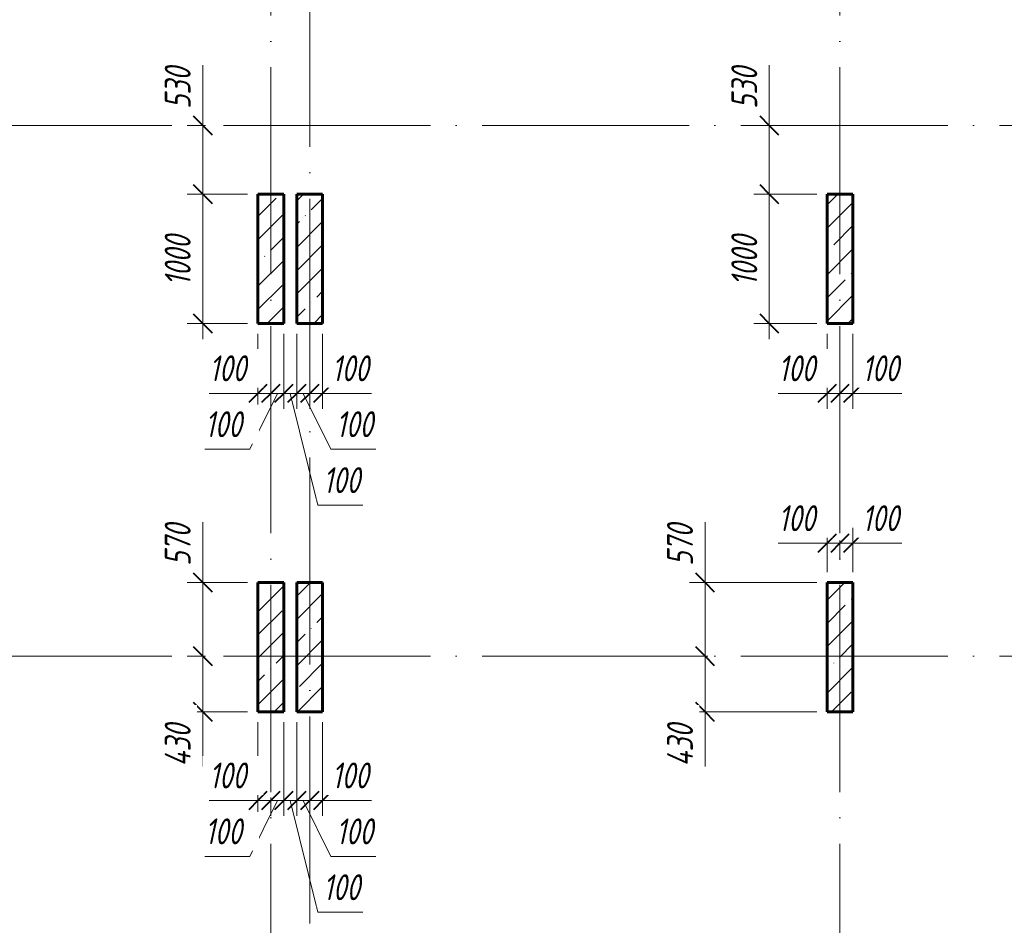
# Model space of a CAD drawing. Header units: millimetres. Extents: x 6092 to 73550, y -4371 to 20491.
# Tile 11 of 24: x 39157 to 46770, y 1221 to 8218. Entities that reach past the tile are written whole.
import ezdxf

# ---------------------------------------------------------------- set-up
doc = ezdxf.new("R2010")
doc.units = ezdxf.units.MM
doc.linetypes.add('ADSK_Линия сетки', pattern=[2000, 1600, -200, 0, -200])
for name, color, linetype, lineweight in [('A-____-____-DIMS', 211, 'Continuous', 9), ('A-____-____-DIMS-80', 211, 'Continuous', 9), ('S-COLS-____-MCUT', 52, 'Continuous', 40), ('S-COLS-____-OTLN', 52, 'Continuous', 18), ('S-GRID-____-OTLN', 1, 'Continuous', 9)]:
    doc.layers.add(name, color=color, linetype=linetype, lineweight=lineweight)
doc.styles.add('GOST Common_I_1', font='GOST_Common Italic.ttf', dxfattribs={"width": 0.8, "height": 200})
doc.dimstyles.new('ADSK_Округление_5мм__Узкий_', dxfattribs={"dimscale": 304.8, "dimtxt": 0.659918, "dimasz": 0.472441, "dimexe": 0.393701, "dimexo": 0.000861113, "dimgap": 0.104987, "dimtad": 1, "dimdec": 0, "dimlfac": 304.8, "dimrnd": 5, "dimdsep": 46, "dimtxsty": 'GOST Common_I_1', "dimblk1": 'OBLIQUE', "dimblk2": 'OBLIQUE', "dimsah": 1, "dimcen": 0.09, "dimdle": 0.393701, "dimazin": 0, "dimtfac": 1, "dimtdec": 4, "dimtix": 1, "dimtmove": 1, "dimatfit": 3, "dimfxl": 1, "dimtvp": 1, "dimtfill": 1, "dimtolj": 1, "dimtzin": 0, "dimlwd": 20, "dimlwe": 20, "dimarcsym": 2})
doc.dimstyles.new('ADSK_Округление_5мм__Узкий__1', dxfattribs={"dimscale": 304.8, "dimtxt": 0.659918, "dimasz": 0.472441, "dimexe": 0.393701, "dimexo": 0.000861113, "dimgap": 0.104987, "dimtad": 1, "dimdec": 0, "dimlfac": 304.8, "dimrnd": 5, "dimdsep": 46, "dimtxsty": 'GOST Common_I_1', "dimblk1": 'OBLIQUE', "dimblk2": 'OBLIQUE', "dimsah": 1, "dimcen": 0.09, "dimdle": 0.393701, "dimazin": 0, "dimtfac": 1, "dimtdec": 4, "dimtix": 1, "dimtmove": 0, "dimatfit": 3, "dimfxl": 1, "dimtvp": 1, "dimtfill": 1, "dimtolj": 1, "dimtzin": 0, "dimlwd": 20, "dimlwe": 20, "dimarcsym": 2})
pattern_1 = [(45, (16130.72, 8588.57), (-179.6051, 179.6051), []), (45, (16310.33, 8588.57), (-179.6051, 179.6051), [317.5, -63.5, 2.682, -60.818])]

# ---------------------------------------------------------------- blocks, each defined once
blk = doc.blocks.new('DIMBLOCK127-КЖ1_ПЭ_ВЭ3_Опалубка_Пилоны')
at = {"layer": 'A-____-____-DIMS-80', "lineweight": 20}
for p, q in [((44456.3, 4335.8), (44456.3, 3958.2)), ((44456.3, 3990), (44456.3, 3300)), ((44456.3, 3958.2), (44456.3, 3585)), ((44456.3, 3870), (44336.3, 3870)), ((44456.3, 3870), (45320, 3870)), ((44456.3, 3300), (44336.3, 3300)), ((44456.3, 3300), (44478.1, 3300))]:
    blk.add_line(p, q, dxfattribs=at)
at = {"layer": 'A-____-____-DIMS-80', "lineweight": 40}
for p, q in [((44456.3, 3870), (44384.3, 3942)), ((44456.3, 3870), (44528.3, 3798)), ((44456.3, 3300), (44384.3, 3372)), ((44456.3, 3300), (44528.3, 3228))]:
    blk.add_line(p, q, dxfattribs=at)
at = {"layer": 'A-____-____-DIMS-80', "color": 0, "lineweight": 20, "insert": (44162.9, 3998.2), "char_height": 200, "width": 405.013, "attachment_point": 1, "rotation": 90, "line_spacing_factor": 1.022761, "style": 'GOST Common_I_1', "bg_fill": 3, "box_fill_scale": 1.25, "bg_fill_color": 256, "bg_fill_true_color": 13158600, "bg_fill_transparency": 0}
blk.add_mtext('570', dxfattribs=at)
blk = doc.blocks.new('_Oblique')
at = {"color": 0, "linetype": 'ByBlock', "lineweight": -2}
blk.add_line((-0.5, -0.5), (0.5, 0.5), dxfattribs=at)
blk = doc.blocks.new('DIMBLOCK128-КЖ1_ПЭ_ВЭ3_Опалубка_Пилоны')
at = {"layer": 'A-____-____-DIMS-80', "lineweight": 40}
for p, q in [((44456.3, 3300), (44384.3, 3372)), ((44456.3, 3300), (44528.3, 3228)), ((44456.3, 2870), (44384.3, 2942)), ((44456.3, 2870), (44528.3, 2798))]:
    blk.add_line(p, q, dxfattribs=at)
at = {"layer": 'A-____-____-DIMS-80', "lineweight": 20}
for p, q in [((44456.3, 3300), (44336.3, 3300)), ((44456.3, 3300), (44456.3, 2750)), ((44456.3, 3300), (44478.1, 3300)), ((44456.3, 2842.8), (44456.3, 3085)), ((44456.3, 2870), (44336.3, 2870)), ((44456.3, 2870), (45320, 2870)), ((44456.3, 2448.2), (44456.3, 2842.8))]:
    blk.add_line(p, q, dxfattribs=at)
at = {"layer": 'A-____-____-DIMS-80', "color": 0, "lineweight": 20, "insert": (44162.9, 2448.2), "char_height": 200, "width": 425.469, "attachment_point": 1, "rotation": 90, "line_spacing_factor": 1.022761, "style": 'GOST Common_I_1', "bg_fill": 3, "box_fill_scale": 1.25, "bg_fill_color": 256, "bg_fill_true_color": 13158600, "bg_fill_transparency": 0}
blk.add_mtext('430', dxfattribs=at)
blk = doc.blocks.new('DIMBLOCK129-КЖ1_ПЭ_ВЭ3_Опалубка_Пилоны')
at = {"layer": 'A-____-____-DIMS-80', "lineweight": 20}
for p, q in [((45400, 4172.6), (45400, 4292.6)), ((45500, 4172.6), (45500, 4194.4)), ((45022.7, 4172.6), (45369.6, 4172.6)), ((45280, 4172.6), (45500, 4172.6)), ((45369.6, 4172.6), (45450, 4172.6)), ((45400, 4172.6), (45400, 3950)), ((45500, 4172.6), (45500, 4052.6))]:
    blk.add_line(p, q, dxfattribs=at)
at = {"layer": 'A-____-____-DIMS-80', "lineweight": 40}
for p, q in [((45400, 4172.6), (45472, 4244.6)), ((45500, 4172.6), (45572, 4244.6)), ((45400, 4172.6), (45328, 4100.6)), ((45500, 4172.6), (45428, 4100.6))]:
    blk.add_line(p, q, dxfattribs=at)
at = {"layer": 'A-____-____-DIMS-80', "color": 0, "lineweight": 20, "insert": (45022.7, 4466), "char_height": 200, "width": 368.194, "attachment_point": 1, "line_spacing_factor": 1.022761, "style": 'GOST Common_I_1', "bg_fill": 3, "box_fill_scale": 1.25, "bg_fill_color": 256, "bg_fill_true_color": 13158600, "bg_fill_transparency": 0}
blk.add_mtext('100', dxfattribs=at)
blk = doc.blocks.new('DIMBLOCK130-КЖ1_ПЭ_ВЭ3_Опалубка_Пилоны')
at = {"layer": 'A-____-____-DIMS-80', "lineweight": 20}
for p, q in [((45600, 4172.6), (45600, 4292.6)), ((45500, 4172.6), (45500, 4194.4)), ((45500, 4172.6), (45720, 4172.6)), ((45500, 4172.6), (45500, 4052.6)), ((45630.4, 4172.6), (45550, 4172.6)), ((45600, 4172.6), (45600, 3950)), ((45977.3, 4172.6), (45630.4, 4172.6))]:
    blk.add_line(p, q, dxfattribs=at)
at = {"layer": 'A-____-____-DIMS-80', "lineweight": 40}
for p, q in [((45500, 4172.6), (45572, 4244.6)), ((45600, 4172.6), (45672, 4244.6)), ((45500, 4172.6), (45428, 4100.6)), ((45600, 4172.6), (45528, 4100.6))]:
    blk.add_line(p, q, dxfattribs=at)
at = {"layer": 'A-____-____-DIMS-80', "color": 0, "lineweight": 20, "insert": (45670.4, 4466), "char_height": 200, "width": 368.194, "attachment_point": 1, "line_spacing_factor": 1.022761, "style": 'GOST Common_I_1', "bg_fill": 3, "box_fill_scale": 1.25, "bg_fill_color": 256, "bg_fill_true_color": 13158600, "bg_fill_transparency": 0}
blk.add_mtext('100', dxfattribs=at)
blk = doc.blocks.new('DIMBLOCK131-КЖ1_ПЭ_ВЭ3_Опалубка_Пилоны')
at = {"layer": 'A-____-____-DIMS-80', "lineweight": 20}
for p, q in [((44953.5, 7865.8), (44953.5, 7488.2)), ((44953.5, 7520), (44953.5, 6870)), ((44953.5, 7488.2), (44953.5, 7135)), ((44953.5, 7400), (44833.5, 7400)), ((44953.5, 7400), (44975.3, 7400)), ((44953.5, 6870), (44833.5, 6870)), ((44953.5, 6870), (45320, 6870))]:
    blk.add_line(p, q, dxfattribs=at)
at = {"layer": 'A-____-____-DIMS-80', "lineweight": 40}
for p, q in [((44953.5, 7400), (44881.5, 7472)), ((44953.5, 7400), (45025.5, 7328)), ((44953.5, 6870), (44881.5, 6942)), ((44953.5, 6870), (45025.5, 6798))]:
    blk.add_line(p, q, dxfattribs=at)
at = {"layer": 'A-____-____-DIMS-80', "color": 0, "lineweight": 20, "insert": (44660.1, 7528.2), "char_height": 200, "width": 405.013, "attachment_point": 1, "rotation": 90, "line_spacing_factor": 1.022761, "style": 'GOST Common_I_1', "bg_fill": 3, "box_fill_scale": 1.25, "bg_fill_color": 256, "bg_fill_true_color": 13158600, "bg_fill_transparency": 0}
blk.add_mtext('530', dxfattribs=at)
blk = doc.blocks.new('DIMBLOCK132-КЖ1_ПЭ_ВЭ3_Опалубка_Пилоны')
at = {"layer": 'A-____-____-DIMS-80', "lineweight": 40}
for p, q in [((44953.5, 6870), (44881.5, 6942)), ((44953.5, 6870), (45025.5, 6798)), ((44953.5, 5870), (44881.5, 5942)), ((44953.5, 5870), (45025.5, 5798))]:
    blk.add_line(p, q, dxfattribs=at)
at = {"layer": 'A-____-____-DIMS-80', "lineweight": 20}
for p, q in [((44953.5, 6870), (44833.5, 6870)), ((44953.5, 6870), (44953.5, 5750)), ((44953.5, 6870), (45320, 6870)), ((44953.5, 5870), (44833.5, 5870)), ((44953.5, 5870), (45320, 5870))]:
    blk.add_line(p, q, dxfattribs=at)
at = {"layer": 'A-____-____-DIMS-80', "color": 0, "lineweight": 20, "insert": (44660.1, 6160.3), "char_height": 200, "width": 503.198, "attachment_point": 1, "rotation": 90, "line_spacing_factor": 1.022761, "style": 'GOST Common_I_1', "bg_fill": 3, "box_fill_scale": 1.25, "bg_fill_color": 256, "bg_fill_true_color": 13158600, "bg_fill_transparency": 0}
blk.add_mtext('1000', dxfattribs=at)
blk = doc.blocks.new('DIMBLOCK133-КЖ1_ПЭ_ВЭ3_Опалубка_Пилоны')
at = {"layer": 'A-____-____-DIMS-80', "lineweight": 20}
for p, q in [((45400, 5330.8), (45400, 5790)), ((45022.7, 5330.8), (45369.6, 5330.8)), ((45280, 5330.8), (45500, 5330.8)), ((45369.6, 5330.8), (45450, 5330.8)), ((45400, 5330.8), (45400, 5210.8)), ((45500, 5330.8), (45500, 5352.6)), ((45500, 5330.8), (45500, 5210.8))]:
    blk.add_line(p, q, dxfattribs=at)
at = {"layer": 'A-____-____-DIMS-80', "lineweight": 40}
for p, q in [((45400, 5330.8), (45328, 5258.8)), ((45400, 5330.8), (45472, 5402.8)), ((45500, 5330.8), (45428, 5258.8)), ((45500, 5330.8), (45572, 5402.8))]:
    blk.add_line(p, q, dxfattribs=at)
at = {"layer": 'A-____-____-DIMS-80', "color": 0, "lineweight": 20, "insert": (45022.7, 5624.2), "char_height": 200, "width": 368.194, "attachment_point": 1, "line_spacing_factor": 1.022761, "style": 'GOST Common_I_1', "bg_fill": 3, "box_fill_scale": 1.25, "bg_fill_color": 256, "bg_fill_true_color": 13158600, "bg_fill_transparency": 0}
blk.add_mtext('100', dxfattribs=at)
blk = doc.blocks.new('DIMBLOCK134-КЖ1_ПЭ_ВЭ3_Опалубка_Пилоны')
at = {"layer": 'A-____-____-DIMS-80', "lineweight": 20}
for p, q in [((45600, 5330.8), (45600, 5790)), ((45500, 5330.8), (45500, 5352.6)), ((45500, 5330.8), (45720, 5330.8)), ((45500, 5330.8), (45500, 5210.8)), ((45630.4, 5330.8), (45550, 5330.8)), ((45600, 5330.8), (45600, 5210.8)), ((45977.3, 5330.8), (45630.4, 5330.8))]:
    blk.add_line(p, q, dxfattribs=at)
at = {"layer": 'A-____-____-DIMS-80', "lineweight": 40}
for p, q in [((45500, 5330.8), (45428, 5258.8)), ((45500, 5330.8), (45572, 5402.8)), ((45600, 5330.8), (45528, 5258.8)), ((45600, 5330.8), (45672, 5402.8))]:
    blk.add_line(p, q, dxfattribs=at)
at = {"layer": 'A-____-____-DIMS-80', "color": 0, "lineweight": 20, "insert": (45670.4, 5624.2), "char_height": 200, "width": 368.194, "attachment_point": 1, "line_spacing_factor": 1.022761, "style": 'GOST Common_I_1', "bg_fill": 3, "box_fill_scale": 1.25, "bg_fill_color": 256, "bg_fill_true_color": 13158600, "bg_fill_transparency": 0}
blk.add_mtext('100', dxfattribs=at)
blk = doc.blocks.new('DIMBLOCK135-КЖ1_ПЭ_ВЭ3_Опалубка_Пилоны')
at = {"layer": 'A-____-____-DIMS-80', "lineweight": 20}
for p, q in [((40572.4, 4335.8), (40572.4, 3958.2)), ((40572.4, 3990), (40572.4, 3300)), ((40572.4, 3958.2), (40572.4, 3585)), ((40572.4, 3870), (40452.4, 3870)), ((40572.4, 3870), (40920, 3870)), ((40572.4, 3300), (40452.4, 3300)), ((40572.4, 3300), (40594.2, 3300))]:
    blk.add_line(p, q, dxfattribs=at)
at = {"layer": 'A-____-____-DIMS-80', "lineweight": 40}
for p, q in [((40572.4, 3870), (40500.4, 3942)), ((40572.4, 3870), (40644.4, 3798)), ((40572.4, 3300), (40500.4, 3372)), ((40572.4, 3300), (40644.4, 3228))]:
    blk.add_line(p, q, dxfattribs=at)
at = {"layer": 'A-____-____-DIMS-80', "color": 0, "lineweight": 20, "insert": (40279, 3998.2), "char_height": 200, "width": 405.013, "attachment_point": 1, "rotation": 90, "line_spacing_factor": 1.022761, "style": 'GOST Common_I_1', "bg_fill": 3, "box_fill_scale": 1.25, "bg_fill_color": 256, "bg_fill_true_color": 13158600, "bg_fill_transparency": 0}
blk.add_mtext('570', dxfattribs=at)
blk = doc.blocks.new('DIMBLOCK136-КЖ1_ПЭ_ВЭ3_Опалубка_Пилоны')
at = {"layer": 'A-____-____-DIMS-80', "lineweight": 40}
for p, q in [((40572.4, 3300), (40500.4, 3372)), ((40572.4, 3300), (40644.4, 3228)), ((40572.4, 2870), (40500.4, 2942)), ((40572.4, 2870), (40644.4, 2798))]:
    blk.add_line(p, q, dxfattribs=at)
at = {"layer": 'A-____-____-DIMS-80', "lineweight": 20}
for p, q in [((40572.4, 3300), (40452.4, 3300)), ((40572.4, 3300), (40572.4, 2750)), ((40572.4, 3300), (40594.2, 3300)), ((40572.4, 2842.8), (40572.4, 3085)), ((40572.4, 2870), (40452.4, 2870)), ((40572.4, 2870), (40920, 2870)), ((40572.4, 2448.2), (40572.4, 2842.8))]:
    blk.add_line(p, q, dxfattribs=at)
at = {"layer": 'A-____-____-DIMS-80', "color": 0, "lineweight": 20, "insert": (40279, 2448.2), "char_height": 200, "width": 425.469, "attachment_point": 1, "rotation": 90, "line_spacing_factor": 1.022761, "style": 'GOST Common_I_1', "bg_fill": 3, "box_fill_scale": 1.25, "bg_fill_color": 256, "bg_fill_true_color": 13158600, "bg_fill_transparency": 0}
blk.add_mtext('430', dxfattribs=at)
blk = doc.blocks.new('DIMBLOCK137-КЖ1_ПЭ_ВЭ3_Опалубка_Пилоны')
at = {"layer": 'A-____-____-DIMS-80', "lineweight": 20}
for p, q in [((41000, 2185), (41000, 2790)), ((40622.7, 2185), (40969.6, 2185)), ((40880, 2185), (41100, 2185)), ((40969.6, 2185), (41050, 2185)), ((41000, 2185), (41000, 2065)), ((41100, 2185), (41100, 2206.8)), ((41100, 2185), (41100, 2065))]:
    blk.add_line(p, q, dxfattribs=at)
at = {"layer": 'A-____-____-DIMS-80', "lineweight": 40}
for p, q in [((41000, 2185), (41072, 2257)), ((41100, 2185), (41172, 2257)), ((41000, 2185), (40928, 2113)), ((41100, 2185), (41028, 2113))]:
    blk.add_line(p, q, dxfattribs=at)
at = {"layer": 'A-____-____-DIMS-80', "color": 0, "lineweight": 20, "insert": (40622.7, 2478.4), "char_height": 200, "width": 368.194, "attachment_point": 1, "line_spacing_factor": 1.022761, "style": 'GOST Common_I_1', "bg_fill": 3, "box_fill_scale": 1.25, "bg_fill_color": 256, "bg_fill_true_color": 13158600, "bg_fill_transparency": 0}
blk.add_mtext('100', dxfattribs=at)
blk = doc.blocks.new('DIMBLOCK138-КЖ1_ПЭ_ВЭ3_Опалубка_Пилоны')
at = {"layer": 'A-____-____-DIMS-80', "lineweight": 20}
for p, q in [((41200, 2185), (41200, 2790)), ((40936.4, 1753), (41150, 2185)), ((41100, 2185), (41100, 2206.8)), ((41100, 2185), (41200, 2185)), ((41100, 2185), (41100, 2065)), ((41200, 2185), (41200, 2065)), ((40589.6, 1753), (40936.4, 1753))]:
    blk.add_line(p, q, dxfattribs=at)
at = {"layer": 'A-____-____-DIMS-80', "lineweight": 40}
for p, q in [((41100, 2185), (41172, 2257)), ((41200, 2185), (41272, 2257)), ((41100, 2185), (41028, 2113)), ((41200, 2185), (41128, 2113))]:
    blk.add_line(p, q, dxfattribs=at)
at = {"layer": 'A-____-____-DIMS-80', "color": 0, "lineweight": 20, "insert": (40589.6, 2046.4), "char_height": 200, "width": 368.194, "attachment_point": 1, "line_spacing_factor": 1.022761, "style": 'GOST Common_I_1', "bg_fill": 3, "box_fill_scale": 1.25, "bg_fill_color": 256, "bg_fill_true_color": 13158600, "bg_fill_transparency": 0}
blk.add_mtext('100', dxfattribs=at)
blk = doc.blocks.new('DIMBLOCK139-КЖ1_ПЭ_ВЭ3_Опалубка_Пилоны')
at = {"layer": 'A-____-____-DIMS-80', "lineweight": 20}
for p, q in [((41200, 2185), (41200, 2790)), ((41300, 2185), (41300, 2790)), ((41200, 2185), (41300, 2185)), ((41200, 2185), (41200, 2065)), ((41463.6, 1321), (41250, 2185)), ((41300, 2185), (41300, 2065)), ((41810.4, 1321), (41463.6, 1321))]:
    blk.add_line(p, q, dxfattribs=at)
at = {"layer": 'A-____-____-DIMS-80', "lineweight": 40}
for p, q in [((41200, 2185), (41272, 2257)), ((41300, 2185), (41372, 2257)), ((41200, 2185), (41128, 2113)), ((41300, 2185), (41228, 2113))]:
    blk.add_line(p, q, dxfattribs=at)
at = {"layer": 'A-____-____-DIMS-80', "color": 0, "lineweight": 20, "insert": (41503.6, 1614.4), "char_height": 200, "width": 368.194, "attachment_point": 1, "line_spacing_factor": 1.022761, "style": 'GOST Common_I_1', "bg_fill": 3, "box_fill_scale": 1.25, "bg_fill_color": 256, "bg_fill_true_color": 13158600, "bg_fill_transparency": 0}
blk.add_mtext('100', dxfattribs=at)
blk = doc.blocks.new('DIMBLOCK140-КЖ1_ПЭ_ВЭ3_Опалубка_Пилоны')
at = {"layer": 'A-____-____-DIMS-80', "lineweight": 20}
for p, q in [((41300, 2185), (41300, 2790)), ((41300, 2185), (41400, 2185)), ((41300, 2185), (41300, 2065)), ((41563.6, 1753), (41350, 2185)), ((41400, 2185), (41400, 2206.8)), ((41400, 2185), (41400, 2065)), ((41910.4, 1753), (41563.6, 1753))]:
    blk.add_line(p, q, dxfattribs=at)
at = {"layer": 'A-____-____-DIMS-80', "lineweight": 40}
for p, q in [((41300, 2185), (41372, 2257)), ((41400, 2185), (41472, 2257)), ((41300, 2185), (41228, 2113)), ((41400, 2185), (41328, 2113))]:
    blk.add_line(p, q, dxfattribs=at)
at = {"layer": 'A-____-____-DIMS-80', "color": 0, "lineweight": 20, "insert": (41603.6, 2046.4), "char_height": 200, "width": 368.194, "attachment_point": 1, "line_spacing_factor": 1.022761, "style": 'GOST Common_I_1', "bg_fill": 3, "box_fill_scale": 1.25, "bg_fill_color": 256, "bg_fill_true_color": 13158600, "bg_fill_transparency": 0}
blk.add_mtext('100', dxfattribs=at)
blk = doc.blocks.new('DIMBLOCK141-КЖ1_ПЭ_ВЭ3_Опалубка_Пилоны')
at = {"layer": 'A-____-____-DIMS-80', "lineweight": 20}
for p, q in [((41500, 2185), (41500, 2790)), ((41400, 2185), (41400, 2206.8)), ((41400, 2185), (41620, 2185)), ((41400, 2185), (41400, 2065)), ((41530.4, 2185), (41450, 2185)), ((41500, 2185), (41500, 2065)), ((41877.3, 2185), (41530.4, 2185))]:
    blk.add_line(p, q, dxfattribs=at)
at = {"layer": 'A-____-____-DIMS-80', "lineweight": 40}
for p, q in [((41400, 2185), (41472, 2257)), ((41500, 2185), (41572, 2257)), ((41400, 2185), (41328, 2113)), ((41500, 2185), (41428, 2113))]:
    blk.add_line(p, q, dxfattribs=at)
at = {"layer": 'A-____-____-DIMS-80', "color": 0, "lineweight": 20, "insert": (41570.4, 2478.4), "char_height": 200, "width": 368.194, "attachment_point": 1, "line_spacing_factor": 1.022761, "style": 'GOST Common_I_1', "bg_fill": 3, "box_fill_scale": 1.25, "bg_fill_color": 256, "bg_fill_true_color": 13158600, "bg_fill_transparency": 0}
blk.add_mtext('100', dxfattribs=at)
blk = doc.blocks.new('DIMBLOCK142-КЖ1_ПЭ_ВЭ3_Опалубка_Пилоны')
at = {"layer": 'A-____-____-DIMS-80', "lineweight": 20}
for p, q in [((40572.4, 7865.8), (40572.4, 7488.2)), ((40572.4, 7520), (40572.4, 6870)), ((40572.4, 7488.2), (40572.4, 7135)), ((40572.4, 7400), (40452.4, 7400)), ((40572.4, 7400), (40594.2, 7400)), ((40572.4, 6870), (40452.4, 6870)), ((40572.4, 6870), (40920, 6870))]:
    blk.add_line(p, q, dxfattribs=at)
at = {"layer": 'A-____-____-DIMS-80', "lineweight": 40}
for p, q in [((40572.4, 7400), (40500.4, 7472)), ((40572.4, 7400), (40644.4, 7328)), ((40572.4, 6870), (40500.4, 6942)), ((40572.4, 6870), (40644.4, 6798))]:
    blk.add_line(p, q, dxfattribs=at)
at = {"layer": 'A-____-____-DIMS-80', "color": 0, "lineweight": 20, "insert": (40279, 7528.2), "char_height": 200, "width": 405.013, "attachment_point": 1, "rotation": 90, "line_spacing_factor": 1.022761, "style": 'GOST Common_I_1', "bg_fill": 3, "box_fill_scale": 1.25, "bg_fill_color": 256, "bg_fill_true_color": 13158600, "bg_fill_transparency": 0}
blk.add_mtext('530', dxfattribs=at)
blk = doc.blocks.new('DIMBLOCK143-КЖ1_ПЭ_ВЭ3_Опалубка_Пилоны')
at = {"layer": 'A-____-____-DIMS-80', "lineweight": 40}
for p, q in [((40572.4, 6870), (40500.4, 6942)), ((40572.4, 6870), (40644.4, 6798)), ((40572.4, 5870), (40500.4, 5942)), ((40572.4, 5870), (40644.4, 5798))]:
    blk.add_line(p, q, dxfattribs=at)
at = {"layer": 'A-____-____-DIMS-80', "lineweight": 20}
for p, q in [((40572.4, 6870), (40452.4, 6870)), ((40572.4, 6870), (40572.4, 5750)), ((40572.4, 6870), (40920, 6870)), ((40572.4, 5870), (40452.4, 5870)), ((40572.4, 5870), (40920, 5870))]:
    blk.add_line(p, q, dxfattribs=at)
at = {"layer": 'A-____-____-DIMS-80', "color": 0, "lineweight": 20, "insert": (40279, 6160.3), "char_height": 200, "width": 503.198, "attachment_point": 1, "rotation": 90, "line_spacing_factor": 1.022761, "style": 'GOST Common_I_1', "bg_fill": 3, "box_fill_scale": 1.25, "bg_fill_color": 256, "bg_fill_true_color": 13158600, "bg_fill_transparency": 0}
blk.add_mtext('1000', dxfattribs=at)
blk = doc.blocks.new('DIMBLOCK144-КЖ1_ПЭ_ВЭ3_Опалубка_Пилоны')
at = {"layer": 'A-____-____-DIMS-80', "lineweight": 20}
for p, q in [((41000, 5330.8), (41000, 5790)), ((40622.7, 5330.8), (40969.6, 5330.8)), ((40880, 5330.8), (41100, 5330.8)), ((40969.6, 5330.8), (41050, 5330.8)), ((41000, 5330.8), (41000, 5210.8)), ((41100, 5330.8), (41100, 5352.6)), ((41100, 5330.8), (41100, 5210.8))]:
    blk.add_line(p, q, dxfattribs=at)
at = {"layer": 'A-____-____-DIMS-80', "lineweight": 40}
for p, q in [((41000, 5330.8), (40928, 5258.8)), ((41000, 5330.8), (41072, 5402.8)), ((41100, 5330.8), (41028, 5258.8)), ((41100, 5330.8), (41172, 5402.8))]:
    blk.add_line(p, q, dxfattribs=at)
at = {"layer": 'A-____-____-DIMS-80', "color": 0, "lineweight": 20, "insert": (40622.7, 5624.2), "char_height": 200, "width": 368.194, "attachment_point": 1, "line_spacing_factor": 1.022761, "style": 'GOST Common_I_1', "bg_fill": 3, "box_fill_scale": 1.25, "bg_fill_color": 256, "bg_fill_true_color": 13158600, "bg_fill_transparency": 0}
blk.add_mtext('100', dxfattribs=at)
blk = doc.blocks.new('DIMBLOCK145-КЖ1_ПЭ_ВЭ3_Опалубка_Пилоны')
at = {"layer": 'A-____-____-DIMS-80', "lineweight": 20}
for p, q in [((41200, 5330.8), (41200, 5790)), ((40936.4, 4898.8), (41150, 5330.8)), ((41100, 5330.8), (41100, 5352.6)), ((41100, 5330.8), (41200, 5330.8)), ((41100, 5330.8), (41100, 5210.8)), ((41200, 5330.8), (41200, 5210.8)), ((40589.6, 4898.8), (40936.4, 4898.8))]:
    blk.add_line(p, q, dxfattribs=at)
at = {"layer": 'A-____-____-DIMS-80', "lineweight": 40}
for p, q in [((41100, 5330.8), (41028, 5258.8)), ((41100, 5330.8), (41172, 5402.8)), ((41200, 5330.8), (41128, 5258.8)), ((41200, 5330.8), (41272, 5402.8))]:
    blk.add_line(p, q, dxfattribs=at)
at = {"layer": 'A-____-____-DIMS-80', "color": 0, "lineweight": 20, "insert": (40589.6, 5192.2), "char_height": 200, "width": 368.194, "attachment_point": 1, "line_spacing_factor": 1.022761, "style": 'GOST Common_I_1', "bg_fill": 3, "box_fill_scale": 1.25, "bg_fill_color": 256, "bg_fill_true_color": 13158600, "bg_fill_transparency": 0}
blk.add_mtext('100', dxfattribs=at)
blk = doc.blocks.new('DIMBLOCK146-КЖ1_ПЭ_ВЭ3_Опалубка_Пилоны')
at = {"layer": 'A-____-____-DIMS-80', "lineweight": 20}
for p, q in [((41200, 5330.8), (41200, 5790)), ((41300, 5330.8), (41300, 5790)), ((41200, 5330.8), (41300, 5330.8)), ((41200, 5330.8), (41200, 5210.8)), ((41463.6, 4466.8), (41250, 5330.8)), ((41300, 5330.8), (41300, 5210.8)), ((41810.4, 4466.8), (41463.6, 4466.8))]:
    blk.add_line(p, q, dxfattribs=at)
at = {"layer": 'A-____-____-DIMS-80', "lineweight": 40}
for p, q in [((41200, 5330.8), (41128, 5258.8)), ((41200, 5330.8), (41272, 5402.8)), ((41300, 5330.8), (41228, 5258.8)), ((41300, 5330.8), (41372, 5402.8))]:
    blk.add_line(p, q, dxfattribs=at)
at = {"layer": 'A-____-____-DIMS-80', "color": 0, "lineweight": 20, "insert": (41503.6, 4760.2), "char_height": 200, "width": 368.194, "attachment_point": 1, "line_spacing_factor": 1.022761, "style": 'GOST Common_I_1', "bg_fill": 3, "box_fill_scale": 1.25, "bg_fill_color": 256, "bg_fill_true_color": 13158600, "bg_fill_transparency": 0}
blk.add_mtext('100', dxfattribs=at)
blk = doc.blocks.new('DIMBLOCK147-КЖ1_ПЭ_ВЭ3_Опалубка_Пилоны')
at = {"layer": 'A-____-____-DIMS-80', "lineweight": 20}
for p, q in [((41300, 5330.8), (41300, 5790)), ((41300, 5330.8), (41400, 5330.8)), ((41300, 5330.8), (41300, 5210.8)), ((41563.6, 4898.8), (41350, 5330.8)), ((41400, 5330.8), (41400, 5352.6)), ((41400, 5330.8), (41400, 5210.8)), ((41910.4, 4898.8), (41563.6, 4898.8))]:
    blk.add_line(p, q, dxfattribs=at)
at = {"layer": 'A-____-____-DIMS-80', "lineweight": 40}
for p, q in [((41300, 5330.8), (41228, 5258.8)), ((41300, 5330.8), (41372, 5402.8)), ((41400, 5330.8), (41328, 5258.8)), ((41400, 5330.8), (41472, 5402.8))]:
    blk.add_line(p, q, dxfattribs=at)
at = {"layer": 'A-____-____-DIMS-80', "color": 0, "lineweight": 20, "insert": (41603.6, 5192.2), "char_height": 200, "width": 368.194, "attachment_point": 1, "line_spacing_factor": 1.022761, "style": 'GOST Common_I_1', "bg_fill": 3, "box_fill_scale": 1.25, "bg_fill_color": 256, "bg_fill_true_color": 13158600, "bg_fill_transparency": 0}
blk.add_mtext('100', dxfattribs=at)
blk = doc.blocks.new('DIMBLOCK148-КЖ1_ПЭ_ВЭ3_Опалубка_Пилоны')
at = {"layer": 'A-____-____-DIMS-80', "lineweight": 20}
for p, q in [((41500, 5330.8), (41500, 5790)), ((41400, 5330.8), (41400, 5352.6)), ((41400, 5330.8), (41620, 5330.8)), ((41400, 5330.8), (41400, 5210.8)), ((41530.4, 5330.8), (41450, 5330.8)), ((41500, 5330.8), (41500, 5210.8)), ((41877.3, 5330.8), (41530.4, 5330.8))]:
    blk.add_line(p, q, dxfattribs=at)
at = {"layer": 'A-____-____-DIMS-80', "lineweight": 40}
for p, q in [((41400, 5330.8), (41328, 5258.8)), ((41400, 5330.8), (41472, 5402.8)), ((41500, 5330.8), (41428, 5258.8)), ((41500, 5330.8), (41572, 5402.8))]:
    blk.add_line(p, q, dxfattribs=at)
at = {"layer": 'A-____-____-DIMS-80', "color": 0, "lineweight": 20, "insert": (41570.4, 5624.2), "char_height": 200, "width": 368.194, "attachment_point": 1, "line_spacing_factor": 1.022761, "style": 'GOST Common_I_1', "bg_fill": 3, "box_fill_scale": 1.25, "bg_fill_color": 256, "bg_fill_true_color": 13158600, "bg_fill_transparency": 0}
blk.add_mtext('100', dxfattribs=at)

msp = doc.modelspace()

# ---------------------------------------------------------------- hatches: boundary and pattern name
at = {"layer": 'S-COLS-____-OTLN', "lineweight": 9}
h = msp.add_hatch(dxfattribs=at)
h.set_pattern_fill('FP_1', color=256, style=0, pattern_type=2)
h.set_pattern_definition(pattern_1)
h.paths.add_polyline_path([(41199.9984, 5869.9996), (41199.9984, 6869.9996), (40999.9984, 6869.9996), (40999.9984, 5869.9996)])
h = msp.add_hatch(dxfattribs=at)
h.set_pattern_fill('FP_1', color=256, style=0, pattern_type=2)
h.set_pattern_definition(pattern_1)
h.paths.add_polyline_path([(41499.9992, 5869.9996), (41499.9992, 6869.9996), (41299.9992, 6869.9996), (41299.9992, 5869.9996)])
h = msp.add_hatch(dxfattribs=at)
h.set_pattern_fill('FP_1', color=256, style=0, pattern_type=2)
h.set_pattern_definition(pattern_1)
h.paths.add_polyline_path([(45600, 5870), (45600, 6870), (45400, 6870), (45400, 5870)])
h = msp.add_hatch(dxfattribs=at)
h.set_pattern_fill('FP_1', color=256, style=0, pattern_type=2)
h.set_pattern_definition(pattern_1)
h.paths.add_polyline_path([(40999.9984, 2869.9996), (41199.9984, 2869.9996), (41199.9984, 3869.9996), (40999.9984, 3869.9996)])
h = msp.add_hatch(dxfattribs=at)
h.set_pattern_fill('FP_1', color=256, style=0, pattern_type=2)
h.set_pattern_definition(pattern_1)
h.paths.add_polyline_path([(41299.9992, 2869.9996), (41499.9992, 2869.9996), (41499.9992, 3869.9996), (41299.9992, 3869.9996)])
h = msp.add_hatch(dxfattribs=at)
h.set_pattern_fill('FP_1', color=256, style=0, pattern_type=2)
h.set_pattern_definition(pattern_1)
h.paths.add_polyline_path([(45400, 2869.9996), (45600, 2869.9996), (45600, 3869.9996), (45400, 3869.9996)])

# ---------------------------------------------------------------- linework, layer by layer
at = {"layer": 'S-COLS-____-MCUT', "lineweight": 60}
for p, q in [((41199.9984, 6869.9996), (40999.9984, 6869.9996)), ((40999.9984, 6869.9996), (40999.9984, 5869.9996)), ((41199.9984, 5869.9996), (41199.9984, 6869.9996)), ((41499.9992, 6869.9996), (41299.9992, 6869.9996)), ((41299.9992, 6869.9996), (41299.9992, 5869.9996)), ((41499.9992, 5869.9996), (41499.9992, 6869.9996)), ((45600, 6870), (45400, 6870)), ((45400, 6870), (45400, 5870)), ((45600, 5870), (45600, 6870)), ((40999.9984, 5869.9996), (41199.9984, 5869.9996)), ((41299.9992, 5869.9996), (41499.9992, 5869.9996)), ((45400, 5870), (45600, 5870)), ((41199.9984, 3869.9996), (40999.9984, 3869.9996)), ((40999.9984, 3869.9996), (40999.9984, 2869.9996)), ((41199.9984, 2869.9996), (41199.9984, 3869.9996)), ((41499.9992, 3869.9996), (41299.9992, 3869.9996)), ((41299.9992, 3869.9996), (41299.9992, 2869.9996)), ((41499.9992, 2869.9996), (41499.9992, 3869.9996)), ((45600, 3869.9996), (45400, 3869.9996)), ((45400, 3869.9996), (45400, 2869.9996)), ((45600, 2869.9996), (45600, 3869.9996)), ((40999.9984, 2869.9996), (41199.9984, 2869.9996)), ((41299.9992, 2869.9996), (41499.9992, 2869.9996)), ((45400, 2869.9996), (45600, 2869.9996))]:
    msp.add_line(p, q, dxfattribs=at)
at = {"layer": 'S-GRID-____-OTLN', "linetype": 'ADSK_Линия сетки'}
for p, q in [((41100, 19851.1002), (41100, -3717.186)), ((45500, 19851.1002), (45500, -3717.186)), ((41400, 18835.1002), (41400, -2701.186)), ((6731.5249, 7400), (72652.3528, 7400)), ((6731.5249, 3300), (72652.3528, 3300))]:
    msp.add_line(p, q, dxfattribs=at)

# ---------------------------------------------------------------- next in the draw order: dimensions: what is measured, and where the dimension line sits
at = {"layer": 'A-____-____-DIMS', "lineweight": 20}
for base, p1, p2, override, picture, middle in [((40572.3821, 6869.9996), (40674.2055, 7400), (40999.9984, 6869.9996), {"dimpost": '<>', "dimfxl": 622.126551}, 'DIMBLOCK142-КЖ1_ПЭ_ВЭ3_Опалубка_Пилоны', (40412.3498, 7730.7511)), ((44953.5115, 6870), (45055.3348, 7400), (45400, 6870), {"dimpost": '<>', "dimfxl": 632.213602}, 'DIMBLOCK131-КЖ1_ПЭ_ВЭ3_Опалубка_Пилоны', (44793.4791, 7730.7511)), ((40572.3821, 3300), (40999.9984, 3869.9996), (40674.2055, 3300), {"dimpost": '<>', "dimfxl": 656.536854}, 'DIMBLOCK135-КЖ1_ПЭ_ВЭ3_Опалубка_Пилоны', (40412.3498, 4200.7507)), ((44456.2748, 3300), (45400, 3869.9996), (44558.0981, 3300), {"dimpost": '<>', "dimfxl": 1016.709555}, 'DIMBLOCK127-КЖ1_ПЭ_ВЭ3_Опалубка_Пилоны', (44296.2424, 4200.7507))]:
    dim = msp.add_linear_dim(base=base, p1=p1, p2=p2, angle=90, dimstyle='ADSK_Округление_5мм__Узкий_', override=override, dxfattribs=at)
    dim.commit()
    dim.dimension.update_dxf_attribs({"geometry": picture, "text_midpoint": middle, "dimtype": 160, "text_rotation": 90})

# ---------------------------------------------------------------- next in the draw order: dimensions: what is measured, and where the dimension line sits
for base, p1, p2, picture, middle in [((40572.3821, 5869.9996), (40999.9984, 6869.9996), (40999.9984, 5869.9996), 'DIMBLOCK143-КЖ1_ПЭ_ВЭ3_Опалубка_Пилоны', (40440.3821, 6369.9996)), ((44953.5115, 5870), (45400, 6870), (45400, 5870), 'DIMBLOCK132-КЖ1_ПЭ_ВЭ3_Опалубка_Пилоны', (44821.5115, 6370))]:
    dim = msp.add_linear_dim(base=base, p1=p1, p2=p2, angle=90, dimstyle='ADSK_Округление_5мм__Узкий__1', override={"dimpost": '<>', "dimfxl": 1000}, dxfattribs=at)
    dim.commit()
    dim.dimension.update_dxf_attribs({"geometry": picture, "text_midpoint": middle})
dim = msp.add_linear_dim(base=(45500, 4172.5964), p1=(45400, 3869.9996), p2=(45500, 4274.4198), dimstyle='ADSK_Округление_5мм__Узкий_', override={"dimpost": '<>', "dimfxl": 416.600119}, dxfattribs=at)
dim.commit()
dim.dimension.update_dxf_attribs({"geometry": 'DIMBLOCK129-КЖ1_ПЭ_ВЭ3_Опалубка_Пилоны', "text_midpoint": (45206.8304, 4332.6287), "dimtype": 160})
for base, p1, p2, override, picture, middle in [((40572.3821, 2869.9996), (40674.2055, 3300), (40999.9984, 2869.9996), {"dimpost": '<>', "dimfxl": 539.482504}, 'DIMBLOCK136-КЖ1_ПЭ_ВЭ3_Опалубка_Пилоны', (40412.3498, 2660.9816)), ((44456.2748, 2869.9996), (44558.0981, 3300), (45400, 2869.9996), {"dimpost": '<>', "dimfxl": 945.356573}, 'DIMBLOCK128-КЖ1_ПЭ_ВЭ3_Опалубка_Пилоны', (44296.2424, 2660.9816))]:
    dim = msp.add_linear_dim(base=base, p1=p1, p2=p2, angle=90, dimstyle='ADSK_Округление_5мм__Узкий_', override=override, dxfattribs=at)
    dim.commit()
    dim.dimension.update_dxf_attribs({"geometry": picture, "text_midpoint": middle, "dimtype": 160, "text_rotation": 90})

# ---------------------------------------------------------------- next in the draw order: dimensions: what is measured, and where the dimension line sits
for base, p1, p2, override, picture, middle in [((41100, 5330.8208), (40999.9984, 5869.9996), (41100, 5432.6441), {"dimpost": '<>', "dimfxl": 448.642544}, 'DIMBLOCK144-КЖ1_ПЭ_ВЭ3_Опалубка_Пилоны', (40806.8288, 5490.8531)), ((45500, 5330.8208), (45400, 5870), (45500, 5432.6441), {"dimpost": '<>', "dimfxl": 448.642585}, 'DIMBLOCK133-КЖ1_ПЭ_ВЭ3_Опалубка_Пилоны', (45206.8304, 5490.8531)), ((45600, 4172.5964), (45500, 4274.4198), (45600, 3869.9996), {"dimpost": '<>', "dimfxl": 416.600119}, 'DIMBLOCK130-КЖ1_ПЭ_ВЭ3_Опалубка_Пилоны', (45854.5353, 4332.6287)), ((41100, 2185.0004), (40999.9984, 2869.9996), (41100, 2286.8238), {"dimpost": '<>', "dimfxl": 591.687731}, 'DIMBLOCK137-КЖ1_ПЭ_ВЭ3_Опалубка_Пилоны', (40806.8288, 2345.0327))]:
    dim = msp.add_linear_dim(base=base, p1=p1, p2=p2, dimstyle='ADSK_Округление_5мм__Узкий_', override=override, dxfattribs=at)
    dim.commit()
    dim.dimension.update_dxf_attribs({"geometry": picture, "text_midpoint": middle, "dimtype": 160})

# ---------------------------------------------------------------- next in the draw order: dimensions: what is measured, and where the dimension line sits
for base, p1, p2, override, picture, middle in [((41199.9984, 5330.8208), (41100, 5432.6441), (41199.9984, 5869.9996), {"dimpost": '<>', "dimfxl": 448.641849}, 'DIMBLOCK145-КЖ1_ПЭ_ВЭ3_Опалубка_Пилоны', (40773.6776, 5058.8531)), ((45600, 5330.8208), (45500, 5432.6441), (45600, 5870), {"dimpost": '<>', "dimfxl": 448.642585}, 'DIMBLOCK134-КЖ1_ПЭ_ВЭ3_Опалубка_Пилоны', (45854.5353, 5490.8531)), ((41199.9984, 2185.0004), (41100, 2286.8238), (41199.9984, 2869.9996), {"dimpost": '<>', "dimfxl": 591.687204}, 'DIMBLOCK138-КЖ1_ПЭ_ВЭ3_Опалубка_Пилоны', (40773.6776, 1913.0327))]:
    dim = msp.add_linear_dim(base=base, p1=p1, p2=p2, dimstyle='ADSK_Округление_5мм__Узкий_', override=override, dxfattribs=at)
    dim.commit()
    dim.dimension.update_dxf_attribs({"geometry": picture, "text_midpoint": middle, "dimtype": 160})

# ---------------------------------------------------------------- next in the draw order: dimensions: what is measured, and where the dimension line sits
for base, p1, p2, picture, middle in [((41299.9992, 5330.8208), (41199.9984, 5869.9996), (41299.9992, 5869.9996), 'DIMBLOCK146-КЖ1_ПЭ_ВЭ3_Опалубка_Пилоны', (41687.6861, 4626.8531)), ((41299.9992, 2185.0004), (41199.9984, 2869.9996), (41299.9992, 2869.9996), 'DIMBLOCK139-КЖ1_ПЭ_ВЭ3_Опалубка_Пилоны', (41687.6861, 1481.0327))]:
    dim = msp.add_linear_dim(base=base, p1=p1, p2=p2, dimstyle='ADSK_Округление_5мм__Узкий_', override={"dimpost": '<>', "dimfxl": 100.00078}, dxfattribs=at)
    dim.commit()
    dim.dimension.update_dxf_attribs({"geometry": picture, "text_midpoint": middle, "dimtype": 160})

# ---------------------------------------------------------------- next in the draw order: dimensions: what is measured, and where the dimension line sits
for base, p1, p2, override, picture, middle in [((41400, 5330.8208), (41299.9992, 5869.9996), (41400, 5432.6441), {"dimpost": '<>', "dimfxl": 448.642371}, 'DIMBLOCK147-КЖ1_ПЭ_ВЭ3_Опалубка_Пилоны', (41787.6869, 5058.8531)), ((41400, 2185.0004), (41299.9992, 2869.9996), (41400, 2286.8238), {"dimpost": '<>', "dimfxl": 591.687599}, 'DIMBLOCK140-КЖ1_ПЭ_ВЭ3_Опалубка_Пилоны', (41787.6869, 1913.0327))]:
    dim = msp.add_linear_dim(base=base, p1=p1, p2=p2, dimstyle='ADSK_Округление_5мм__Узкий_', override=override, dxfattribs=at)
    dim.commit()
    dim.dimension.update_dxf_attribs({"geometry": picture, "text_midpoint": middle, "dimtype": 160})

# ---------------------------------------------------------------- next in the draw order: dimensions: what is measured, and where the dimension line sits
for base, p1, p2, override, picture, middle in [((41499.9992, 5330.8208), (41400, 5432.6441), (41499.9992, 5869.9996), {"dimpost": '<>', "dimfxl": 448.642023}, 'DIMBLOCK148-КЖ1_ПЭ_ВЭ3_Опалубка_Пилоны', (41754.5345, 5490.8531)), ((41499.9992, 2185.0004), (41400, 2286.8238), (41499.9992, 2869.9996), {"dimpost": '<>', "dimfxl": 591.687335}, 'DIMBLOCK141-КЖ1_ПЭ_ВЭ3_Опалубка_Пилоны', (41754.5345, 2345.0327))]:
    dim = msp.add_linear_dim(base=base, p1=p1, p2=p2, dimstyle='ADSK_Округление_5мм__Узкий_', override=override, dxfattribs=at)
    dim.commit()
    dim.dimension.update_dxf_attribs({"geometry": picture, "text_midpoint": middle, "dimtype": 160})

doc.saveas('drawing.dxf')
